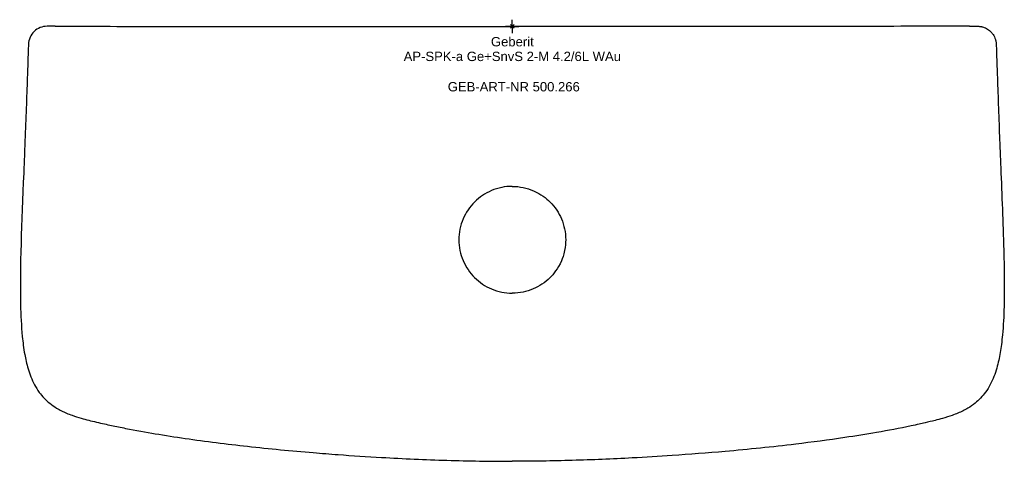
# Model space of a CAD drawing. Header units: millimetres. Extents: x -185 to 184, y -163 to 2.
import ezdxf
from ezdxf.enums import TextEntityAlignment as Align

# ---------------------------------------------------------------- set-up
doc = ezdxf.new("R2010")
doc.units = ezdxf.units.MM
doc.layers.get('0').update_dxf_attribs({"linetype": 'CONTINUOUS'})
for name, color, linetype, lineweight in [('Arbeitspunkt(DIN)', 7, 'CONTINUOUS', 25), ('GEB-ART-NR', 1, 'CONTINUOUS', 18), ('GEB-BEZUG', 2, 'CONTINUOUS', 25), ('GEB-TEXT', 5, 'CONTINUOUS', 18)]:
    doc.layers.add(name, color=color, linetype=linetype, lineweight=lineweight)
doc.layers.add('GEB-KONTUR-A', color=5, linetype='CONTINUOUS')
doc.styles.get("Standard").update_dxf_attribs({"font": 'arial.ttf'})

# ---------------------------------------------------------------- blocks, each defined once
blk = doc.blocks.new('Einfügepunkt')
at = {"layer": 'GEB-BEZUG'}
for p, q in [((-0.71, -0.71), (0.71, 0.71)), ((-0.71, 0.71), (0.71, -0.71))]:
    blk.add_line(p, q, dxfattribs=at)

msp = doc.modelspace()

# ---------------------------------------------------------------- linework, layer by layer
at = {"layer": 'Arbeitspunkt(DIN)', "ltscale": 25}
for q in [(-2.5, 0), (0, 2.5), (0, -2.5), (2.5, 0)]:
    msp.add_line((0, 0), q, dxfattribs=at)
at = {"layer": 'GEB-KONTUR-A', "ltscale": 25}
for points in [[(-174.24, 0.04), (-175.14, 0.04), (-176.93, -0.31), (-179.22, -1.8), (-180.79, -4.04), (-181.21, -5.82), (-181.24, -6.71)], [(-171.26, 0.03), (-157.51, 0.02), (-143.77, 0), (-130.02, 0)], [(171.26, 0.03), (157.51, 0.02), (143.77, 0.01), (130.03, 0)]]:
    msp.add_open_spline(points, degree=3, dxfattribs=at)
for points, knots in [([(-171.26, 0.03), (-171.26, 0.03), (-171.26, 0.03), (-171.27, 0.03), (-171.28, 0.03), (-171.29, 0.03), (-171.3, 0.03), (-171.31, 0.03), (-171.32, 0.03), (-171.32, 0.03), (-171.34, 0.03), (-171.34, 0.03), (-171.36, 0.03), (-171.36, 0.03), (-171.4, 0.03), (-171.43, 0.03), (-171.51, 0.03), (-171.57, 0.03), (-171.76, 0.03), (-171.89, 0.03), (-172.26, 0.03), (-172.5, 0.03), (-173.15, 0.04), (-173.55, 0.04), (-173.99, 0.04), (-174.03, 0.04), (-174.13, 0.04), (-174.19, 0.04), (-174.24, 0.04)], [-0.0011448, -0.0011448, -0.0011448, -0.0011448, 0.0000004, 0.0000004, 0.0011887, 0.0011887, 0.0030384, 0.0046565, 0.0046565, 0.0061747, 0.0061747, 0.0079827, 0.0079827, 0.0106476, 0.0106476, 0.0185909, 0.0185909, 0.0367826, 0.0367826, 0.074736, 0.074736, 0.1481871, 0.1481871, 0.2680331, 0.2680331, 0.2805294, 0.2805294, 0.2974332, 0.2974332, 0.2974332, 0.2974332]), ([(-130.02, 0), (-129.5, 0), (-128.97, 0), (-114.17, -0.01), (-99.9, 0), (-71.36, 0), (-57.08, 0), (-28.54, 0), (-14.27, 0), (0, 0)], [0, 0, 0, 0, 0.012176, 0.012176, 0.341451, 0.341451, 0.670725, 0.670725, 1, 1, 1, 1]), ([(130.03, 0), (129.5, 0), (114.7, -0.01), (85.63, 0.01), (42.81, 0), (14.27, 0), (0, 0)], [0, 0, 0, 0, 0.012176, 0.341451, 0.670725, 1, 1, 1, 1]), ([(171.26, 0.03), (171.26, 0.03), (171.26, 0.03), (171.27, 0.03), (171.28, 0.03), (171.29, 0.03), (171.3, 0.03), (171.31, 0.03), (171.32, 0.03), (171.32, 0.03), (171.34, 0.03), (171.34, 0.03), (171.36, 0.03), (171.37, 0.03), (171.4, 0.03), (171.43, 0.03), (171.51, 0.03), (171.58, 0.03), (171.76, 0.03), (171.89, 0.03), (172.26, 0.03), (172.5, 0.03), (173.15, 0.04), (173.55, 0.04), (173.99, 0.04), (174.03, 0.04), (174.13, 0.04), (174.19, 0.04), (174.24, 0.04)], [-0.2987002, -0.2987002, -0.2987002, -0.2987002, -0.297555, -0.297555, -0.2963628, -0.2963628, -0.2945127, -0.2928945, -0.2928945, -0.291376, -0.291376, -0.2895672, -0.2895672, -0.2869009, -0.2869009, -0.2789444, -0.2789444, -0.2607931, -0.2607931, -0.2228535, -0.2228535, -0.1494334, -0.1494334, -0.0295161, -0.0295161, -0.0170179, -0.0170179, -0.0001088, -0.0001088, -0.0001088, -0.0001088]), ([(174.24, 0.04), (174.27, 0.04), (174.31, 0.04), (174.35, 0.04), (174.37, 0.04), (174.4, 0.04), (174.4, 0.04), (174.41, 0.04), (174.42, 0.04), (174.43, 0.04), (174.44, 0.04), (174.45, 0.04), (174.45, 0.04), (174.47, 0.04), (174.47, 0.04), (174.51, 0.04), (174.54, 0.04), (174.57, 0.04), (174.57, 0.04), (174.62, 0.03), (174.66, 0.03), (174.86, 0.02), (175.01, 0), (175.21, -0.02), (175.25, -0.03), (175.32, -0.04), (175.34, -0.04), (175.4, -0.05), (175.43, -0.06), (175.5, -0.07), (175.53, -0.08), (175.62, -0.09), (175.67, -0.1), (175.84, -0.14), (175.97, -0.17), (176.32, -0.27), (176.55, -0.34), (177.05, -0.54), (177.33, -0.67), (177.86, -0.96), (178.1, -1.12), (178.61, -1.48), (178.86, -1.69), (179.34, -2.16), (179.56, -2.41), (180.17, -3.19), (180.5, -3.76), (180.82, -4.56), (180.89, -4.76), (180.99, -5.09), (181.02, -5.22), (181.1, -5.53), (181.13, -5.7), (181.18, -6.02), (181.2, -6.17), (181.22, -6.34), (181.22, -6.38), (181.22, -6.43), (181.22, -6.45), (181.23, -6.49), (181.23, -6.51), (181.23, -6.56), (181.23, -6.59), (181.24, -6.65), (181.24, -6.68), (181.24, -6.71)], [-1.079096, -1.079096, -1.079096, -1.079096, -1.069743, -1.069743, -1.064324, -1.064324, -1.062396, -1.062396, -1.060864, -1.060864, -1.059314, -1.059314, -1.05774, -1.05774, -1.054974, -1.054974, -1.046544, -1.046544, -1.046171, -1.046171, -1.032781, -1.032781, -0.986137, -0.986137, -0.973334, -0.973334, -0.965503, -0.965503, -0.955973, -0.955973, -0.945155, -0.945155, -0.930431, -0.930431, -0.890597, -0.890597, -0.819967, -0.819967, -0.727408, -0.727408, -0.638549, -0.638549, -0.539613, -0.539613, -0.437435, -0.437435, -0.240445, -0.240445, -0.177957, -0.177957, -0.137353, -0.137353, -0.083828, -0.083828, -0.040116, -0.040116, -0.030481, -0.030481, -0.024015, -0.024015, -0.018194, -0.018194, -0.009949, -0.009949, -0.000004, -0.000004, -0.000004, -0.000004]), ([(-181.24, -6.71), (-181.24, -6.79), (-181.24, -6.88), (-181.25, -7.06), (-181.25, -7.15), (-181.26, -7.35), (-181.26, -7.44), (-181.28, -7.87), (-181.29, -8.18), (-181.31, -8.76), (-181.31, -8.93), (-181.34, -9.88), (-181.37, -10.65), (-181.45, -12.91), (-181.5, -14.51), (-181.59, -17.05), (-181.62, -18.05), (-181.8, -23.03), (-181.92, -26.66), (-182.22, -34.67), (-182.36, -38.6), (-182.6, -44.8), (-182.68, -46.84), (-182.84, -50.89), (-182.92, -52.93), (-183, -54.96)], [0.000185, 0.000185, 0.000185, 0.000185, 0.024579, 0.024579, 0.054898, 0.054898, 0.085939, 0.085939, 0.192623, 0.192623, 0.237408, 0.237408, 0.44068, 0.44068, 0.830747, 0.830747, 1.088839, 1.088839, 2.103756, 2.103756, 3.148907, 3.148907, 3.656016, 3.656016, 4.163342, 4.163342, 4.163342, 4.163342]), ([(181.24, -6.71), (181.24, -6.79), (181.24, -6.88), (181.25, -7.06), (181.25, -7.15), (181.26, -7.35), (181.26, -7.44), (181.28, -7.87), (181.29, -8.18), (181.31, -8.76), (181.31, -8.93), (181.35, -9.88), (181.37, -10.65), (181.45, -12.91), (181.5, -14.51), (181.59, -17.04), (181.63, -18.05), (181.8, -23.03), (181.93, -26.66), (182.22, -34.67), (182.36, -38.6), (182.6, -44.8), (182.68, -46.84), (182.84, -50.89), (182.92, -52.93), (183, -54.96)], [-4.996044, -4.996044, -4.996044, -4.996044, -4.966743, -4.966743, -4.930337, -4.930337, -4.893105, -4.893105, -4.765078, -4.765078, -4.711375, -4.711375, -4.467466, -4.467466, -3.999402, -3.999402, -3.689699, -3.689699, -2.471886, -2.471886, -1.21751, -1.21751, -0.608885, -0.608885, 0, 0, 0, 0]), ([(-183, -54.96), (-183.75, -73.58), (-184.5, -90.48), (-184.1, -108.14), (-183.91, -112.25), (-183.41, -117.31), (-183.29, -118.38), (-183, -120.58), (-182.83, -121.76), (-182.47, -123.78), (-182.3, -124.64), (-181.88, -126.45), (-181.64, -127.39), (-180.75, -130.35), (-179.98, -132.36), (-178.44, -135.24), (-177.85, -136.2), (-176.06, -138.65), (-174.76, -140.02), (-172.44, -141.89), (-171.58, -142.48), (-169.48, -143.74), (-168.24, -144.36), (-166.27, -145.19), (-165.57, -145.45), (-163.77, -146.1), (-162.61, -146.46), (-160.55, -147.06), (-159.6, -147.31), (-156.75, -148.04), (-154.73, -148.51), (-151.87, -149.14), (-150.98, -149.33), (-148.39, -149.89), (-146.62, -150.25), (-141.04, -151.36), (-137.21, -152.04), (-130.02, -153.24), (-126.31, -153.82), (-114.83, -155.48), (-106.92, -156.47), (-91.01, -158.23), (-82.74, -159.03), (-71.44, -159.96), (-68.34, -160.21), (-59.82, -160.83), (-54.37, -161.18), (-40.81, -161.95), (-32.62, -162.32), (-16.36, -162.82), (-8.12, -162.96), (0, -162.96)], [0.000001, 0.000001, 0.000001, 0.000001, 5.589608, 5.589608, 7.221305, 7.221305, 7.661034, 7.661034, 8.129857, 8.129857, 8.491199, 8.491199, 8.883853, 8.883853, 9.743313, 9.743313, 10.198674, 10.198674, 10.963544, 10.963544, 11.383909, 11.383909, 11.935996, 11.935996, 12.23373, 12.23373, 12.699931, 12.699931, 13.101721, 13.101721, 13.909466, 13.909466, 14.253326, 14.253326, 14.998692, 14.998692, 16.600011, 16.600011, 18.322958, 18.322958, 21.843383, 21.843383, 25.569332, 25.569332, 26.974948, 26.974948, 29.432936, 29.432936, 33.120346, 33.120346, 36.803133, 36.803133, 36.803133, 36.803133]), ([(183, -54.96), (183.21, -60.08), (183.42, -65.26), (183.8, -75.21), (183.99, -80.71), (184.19, -89.18), (184.25, -92.64), (184.27, -97.98), (184.26, -99.94), (184.22, -102.91), (184.2, -103.95), (184.08, -108.5), (183.9, -112.08), (183.47, -116.77), (183.34, -117.96), (183.06, -120.18), (182.91, -121.23), (182.58, -123.2), (182.4, -124.15), (181.97, -126.09), (181.72, -127.08), (180.83, -130.15), (180.05, -132.22), (178.49, -135.17), (177.89, -136.15), (176.1, -138.61), (174.81, -139.98), (172.47, -141.87), (171.57, -142.49), (169.44, -143.77), (168.19, -144.38), (166.19, -145.22), (165.46, -145.5), (163.56, -146.17), (162.33, -146.55), (160.21, -147.15), (159.28, -147.4), (157.13, -147.94), (155.85, -148.24), (153.84, -148.7), (153.09, -148.87), (151.39, -149.25), (150.35, -149.47), (144.88, -150.63), (140.89, -151.39), (132.57, -152.83), (128.58, -153.47), (118.43, -154.98), (112.24, -155.79), (97.38, -157.58), (88.49, -158.49), (73.09, -159.85), (66.44, -160.37), (54.86, -161.15), (49.86, -161.45), (37.42, -162.11), (29.92, -162.41), (15, -162.84), (7.45, -162.96), (0, -162.96)], [-26.829571, -26.829571, -26.829571, -26.829571, -25.1532, -25.1532, -23.576991, -23.576991, -22.525953, -22.525953, -21.92853, -21.92853, -21.609454, -21.609454, -20.529972, -20.529972, -20.162237, -20.162237, -19.844671, -19.844671, -19.548537, -19.548537, -19.236113, -19.236113, -18.571503, -18.571503, -18.222234, -18.222234, -17.648224, -17.648224, -17.31841, -17.31841, -16.901585, -16.901585, -16.667286, -16.667286, -16.294725, -16.294725, -16.000721, -16.000721, -15.604929, -15.604929, -15.375918, -15.375918, -15.077208, -15.077208, -13.672153, -13.672153, -12.43816, -12.43816, -10.591685, -10.591685, -7.94701, -7.94701, -5.963351, -5.963351, -4.472074, -4.472074, -2.23542, -2.23542, -0.000001, -0.000001, -0.000001, -0.000001]), ([(0, -59.96), (-1.34, -59.96), (-2.67, -60.09), (-5.29, -60.63), (-6.57, -61.02), (-10.16, -62.54), (-12.33, -64), (-15.95, -67.63), (-17.41, -69.79), (-18.93, -73.38), (-19.33, -74.66), (-19.86, -77.28), (-20, -78.62), (-20, -79.96)], [0, 0, 0, 0, 0.400979, 0.400979, 0.801496, 0.801496, 1.568594, 1.568594, 2.335716, 2.335716, 2.73623, 2.73623, 3.137196, 3.137196, 3.137196, 3.137196]), ([(0, -59.96), (1.36, -59.96), (2.71, -60.09), (5.39, -60.65), (6.69, -61.06), (10.72, -62.8), (12.7, -64.38), (16.04, -67.71), (17.43, -69.88), (18.9, -73.3), (19.31, -74.59), (19.86, -77.24), (20, -78.58), (20, -79.96)], [0, 0, 0, 0, 0.409131, 0.409131, 0.819043, 0.819043, 1.73439, 1.73439, 2.933974, 2.933974, 3.614975, 3.614975, 4.298299, 4.298299, 4.298299, 4.298299]), ([(-20, -79.96), (-20, -81.29), (-19.86, -82.63), (-19.33, -85.25), (-18.94, -86.53), (-17.41, -90.12), (-15.95, -92.29), (-12.33, -95.91), (-10.17, -97.37), (-6.58, -98.89), (-5.29, -99.29), (-2.67, -99.82), (-1.34, -99.96), (0, -99.96)], [0, 0, 0, 0, 0.401094, 0.401094, 0.801745, 0.801745, 1.568754, 1.568754, 2.335749, 2.335749, 2.736406, 2.736406, 3.137513, 3.137513, 3.137513, 3.137513]), ([(20, -79.96), (20, -81.13), (19.9, -82.44), (19.24, -85.69), (18.74, -87.01), (17.08, -90.88), (15.37, -92.87), (12.23, -96.01), (10.05, -97.42), (6.61, -98.88), (5.33, -99.28), (2.69, -99.82), (1.35, -99.96), (0, -99.96)], [0, 0, 0, 0, 0.350842, 0.350842, 0.760982, 0.760982, 2.334251, 2.334251, 4.768233, 4.768233, 6.114163, 6.114163, 7.470283, 7.470283, 7.470283, 7.470283])]:
    msp.add_open_spline(points, degree=3, knots=knots, dxfattribs=at)

# ---------------------------------------------------------------- block references
at = {"ltscale": 25}
msp.add_blockref('Einfügepunkt', (0, 0), dxfattribs=at)

# ---------------------------------------------------------------- texts
at = {"layer": 'GEB-ART-NR'}
msp.add_text('GEB-ART-NR 500.266', height=3.5, dxfattribs=at).set_placement((0.55, -24.37), align=Align.CENTER)
at = {"layer": 'GEB-TEXT'}
for s, p in [('Geberit', (0, -7.5)), ('AP-SPK-a Ge+SnvS 2-M 4.2/6L WAu', (0, -13))]:
    msp.add_text(s, height=3.5, dxfattribs=at).set_placement(p, align=Align.CENTER)

doc.saveas('drawing.dxf')
